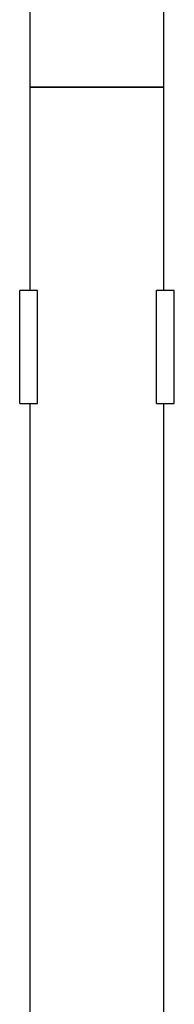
# Model space of a CAD drawing. Header units: millimetres. Extents: x 166.49 to 166.65, y 27.49 to 29.02.
# Tile 2 of 8: x 166.5845 to 166.6145, y 28.6374 to 28.8288. Entities that reach past the tile are written whole.
import ezdxf

# ---------------------------------------------------------------- set-up
doc = ezdxf.new("R2010")
doc.units = ezdxf.units.MM
doc.layers.add('SANINDUSA', color=3, linetype='Continuous')

msp = doc.modelspace()

# ---------------------------------------------------------------- linework, layer by layer
at = {"layer": 'SANINDUSA'}
for p, q in [((166.58654, 28.8157), (166.58654, 28.9157)), ((166.61254, 28.8157), (166.61254, 28.9157)), ((166.58654, 28.7762), (166.58654, 28.8157)), ((166.58654, 28.8157), (166.59954, 28.8157)), ((166.59954, 28.8157), (166.58654, 28.8157)), ((166.59954, 28.8157), (166.61254, 28.8157)), ((166.61254, 28.8157), (166.59954, 28.8157)), ((166.61254, 28.7762), (166.61254, 28.8157)), ((166.58801, 28.7762), (166.58454, 28.7762)), ((166.58454, 28.7542), (166.58454, 28.7762)), ((166.58801, 28.7542), (166.58801, 28.7762)), ((166.61454, 28.7762), (166.61107, 28.7762)), ((166.61107, 28.7542), (166.61107, 28.7762)), ((166.61454, 28.7542), (166.61454, 28.7762)), ((166.58454, 28.7542), (166.58801, 28.7542)), ((166.58654, 27.7157), (166.58654, 28.7542)), ((166.61107, 28.7542), (166.61454, 28.7542)), ((166.61254, 27.7157), (166.61254, 28.7542))]:
    msp.add_line(p, q, dxfattribs=at)

doc.saveas('drawing.dxf')
